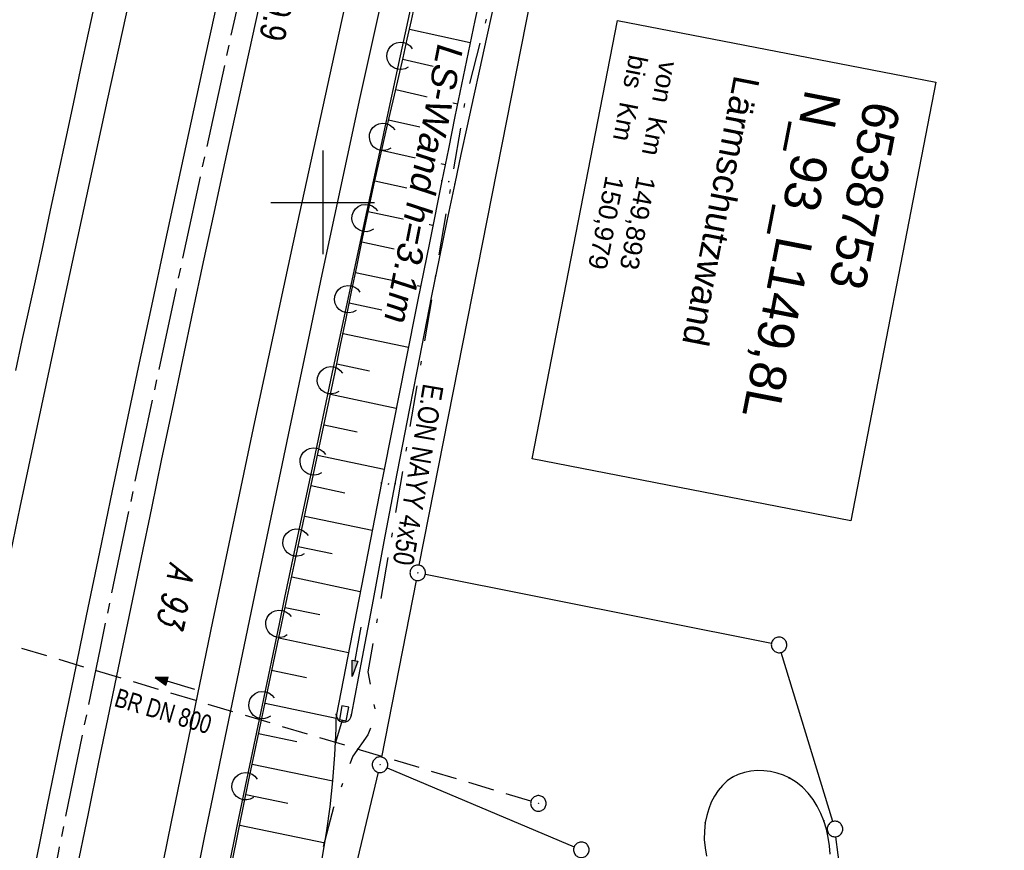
# Model space of a CAD drawing. Extents: x 511826 to 512284, y 474581 to 475544.
# Tile 17 of 29: x 512071 to 512166, y 475138 to 475218. Entities that reach past the tile are written whole.
import ezdxf
from ezdxf.enums import TextEntityAlignment as Align

# ---------------------------------------------------------------- set-up
doc = ezdxf.new("R2010")
doc.units = 0
doc.header["$LTSCALE"] = 10
doc.header["$MEASUREMENT"] = 0
for name, pattern in [('ACHSE', [5.5, 4, -0.5, 0.5, -0.5]), ('AUSGEZOGEN', [0]), ('LT00', [0]), ('LT08', [0.42, 0.2, -0.1, 0.02, -0.1]), ('STRICHLINIE2', [0.375, 0.25, -0.125])]:
    doc.linetypes.add(name, pattern=pattern)
doc.layers.get('0').update_dxf_attribs({"linetype": 'LT00'})
for name, color, linetype in [('-AX-020', 250, 'ACHSE'), ('-Halt-Pfeil', 4, 'LT00'), ('-Haltung', 182, 'STRICHLINIE2'), ('-Haltungsbeschriftung', 182, 'LT00'), ('-ST-20-1', 250, 'LT00'), ('BW_TEXT', 20, 'AUSGEZOGEN'), ('DFK_AB_L', 21, 'LT00'), ('DFK_AB_P', 7, 'LT00'), ('DFK_BES-WEGE', 255, 'LT00'), ('DFK_GZPKT', 250, 'LT00'), ('DFK_KATASTER', 250, 'LT00'), ('LS-WAND_TEXT', 11, 'Continuous'), ('PFEIL', 140, 'AUSGEZOGEN'), ('STROM_TEXT', 80, 'Continuous'), ('STROM_UNTER', 80, 'LT08'), ('V90_AFBR_BAB', 250, 'LT00'), ('V90_BOESCH', 250, 'LT00'), ('V90_BOSCHUNG', 250, 'LT00'), ('V90_GRABEN', 250, 'LT00'), ('V90_KA_PRUF', 182, 'LT00'), ('V90_LAERM', 11, 'LT00'), ('V90_LD_MARK', 250, 'LT00'), ('V90_MSUE', 1, 'LT00'), ('V90_PARK_MS', 1, 'LT00'), ('V90_PK_GR', 1, 'LT00'), ('V90_RASTER', 250, 'LT00'), ('V90_SINKK', 182, 'LT00')]:
    doc.layers.add(name, color=color, linetype=linetype)
doc.styles.add('Beschrift', font='ARIAL.TTF')
doc.styles.add('Haltungsbeschriftung', font='ARIAL.TTF', dxfattribs={"width": 0.75})
doc.styles.get("Standard").update_dxf_attribs({"font": 'romans.shx'})
doc.styles.add('Versorgungsltg', font='ARIAL.TTF', dxfattribs={"width": 0.8, "height": 2})

# ---------------------------------------------------------------- blocks, each defined once
blk = doc.blocks.new('SYMB7010')
at = {"color": 0, "linetype": 'ByBlock'}
for points in [[(-0.031408, 0.499213), (-0.093728, 0.49134), (-0.15457, 0.475719), (-0.212975, 0.452595), (-0.268021, 0.422333), (-0.31884, 0.385411), (-0.36463, 0.342411), (-0.40467, 0.29401), (-0.438329, 0.240973), (-0.465074, 0.184136), (-0.484486, 0.124395), (-0.496256, 0.062692), (-0.5002, 0)], [(-0.5002, 0), (-0.496256, -0.062692), (-0.484486, -0.124395), (-0.465075, -0.184136), (-0.438329, -0.240973), (-0.404671, -0.29401), (-0.36463, -0.342411), (-0.31884, -0.385411), (-0.268021, -0.422333), (-0.212975, -0.452595), (-0.154571, -0.475719), (-0.093728, -0.49134), (-0.031408, -0.499213), (0.031408, -0.499213)], [(0.5002, 0), (0.496256, 0.062692), (0.484485, 0.124395), (0.465074, 0.184136), (0.438329, 0.240973), (0.40467, 0.29401), (0.36463, 0.342411), (0.31884, 0.385411), (0.268021, 0.422333), (0.212975, 0.452595), (0.15457, 0.475719), (0.093728, 0.49134), (0.031408, 0.499213), (-0.031408, 0.499213)], [(0.031408, -0.499213), (0.093728, -0.491341), (0.15457, -0.475719), (0.212975, -0.452595), (0.268021, -0.422333), (0.31884, -0.385411), (0.36463, -0.342411), (0.404671, -0.294011), (0.438329, -0.240974), (0.465075, -0.184136), (0.484486, -0.124395), (0.496256, -0.062692), (0.500201, 0)]]:
    blk.add_lwpolyline(points, dxfattribs=at)
blk = doc.blocks.new('SYMB0003')
at = {"color": 0, "linetype": 'ByBlock'}
for p, q in [((-0.015712, 0), (0.010166, 0.012015)), ((0, -0.021257), (-0.015712, 0)), ((0.010166, 0.012015), (0, -0.021257))]:
    blk.add_line(p, q, dxfattribs=at)
for points in [[(-0.031395, 0.499013), (-0.093691, 0.491144), (-0.154509, 0.475528), (-0.21289, 0.452414), (-0.267913, 0.422164), (-0.318712, 0.385257), (-0.364484, 0.342274), (-0.404509, 0.293893), (-0.438154, 0.240877), (-0.464888, 0.184062), (-0.484292, 0.124345), (-0.496058, 0.062667), (-0.5, 0)], [(-0.5, 0), (-0.496058, -0.062667), (-0.484292, -0.124345), (-0.464888, -0.184062), (-0.438154, -0.240877), (-0.404509, -0.293893), (-0.364485, -0.342274), (-0.318712, -0.385257), (-0.267914, -0.422164), (-0.21289, -0.452414), (-0.154509, -0.475529), (-0.093691, -0.491144), (-0.031395, -0.499014), (0.031395, -0.499014)], [(0.5, 0), (0.496057, 0.062667), (0.484292, 0.124345), (0.464888, 0.184062), (0.438153, 0.240877), (0.404509, 0.293893), (0.364484, 0.342274), (0.318712, 0.385257), (0.267913, 0.422164), (0.21289, 0.452414), (0.154509, 0.475528), (0.093691, 0.491144), (0.031395, 0.499013), (-0.031395, 0.499013)], [(0.031395, -0.499014), (0.093691, -0.491144), (0.154509, -0.475529), (0.21289, -0.452414), (0.267914, -0.422164), (0.318712, -0.385257), (0.364485, -0.342274), (0.404509, -0.293893), (0.438154, -0.240877), (0.464889, -0.184062), (0.484292, -0.124345), (0.496058, -0.062667), (0.5, 0)]]:
    blk.add_lwpolyline(points, dxfattribs=at)
blk = doc.blocks.new('SYMB0652')
at = {"color": 0, "linetype": 'ByBlock'}
blk.add_lwpolyline([(-0.15, -0.075), (0.15, -0.075), (0.15, 0.075), (-0.15, 0.075), (-0.15, -0.075)], dxfattribs=at)
blk = doc.blocks.new('SYMB0011')
at = {"color": 0, "linetype": 'ByBlock'}
for p, q in [((0.5, 0), (-0.5, 0)), ((0, 0.5), (0, -0.5))]:
    blk.add_line(p, q, dxfattribs=at)
blk = doc.blocks.new('SYMB7122')
at = {"color": 0, "linetype": 'ByBlock'}
for points in [[(-0.109975, -0.002365), (-0.106745, 0.026562), (-0.096041, 0.053629), (-0.078613, 0.076941), (-0.055681, 0.094866), (-0.028851, 0.106149), (0, 0.11)], [(0, 0.11), (0.028851, 0.106149), (0.055681, 0.094866), (0.078613, 0.076941), (0.096041, 0.053629), (0.106745, 0.026562), (0.109975, -0.002365)], [(-0.075234, -0.080249), (-0.093647, -0.057708), (-0.105504, -0.031126), (-0.109975, -0.002365)], [(0.109975, -0.002365), (0.105504, -0.031126), (0.093647, -0.057708), (0.075234, -0.080249)]]:
    blk.add_lwpolyline(points, dxfattribs=at)
blk = doc.blocks.new('Pfreil3')
at = {"layer": 'PFEIL'}
blk.add_hatch(color=256, dxfattribs=at).paths.add_polyline_path([(-1.549, 0.273), (-1.549, -0.273), (0, 0)])
for p, q in [((-1.549, 0), (-4.831, 0)), ((-1.549, -0.273), (-1.549, 0.273)), ((-1.549, 0.273), (0, 0)), ((0, 0), (-1.549, -0.273))]:
    blk.add_line(p, q, dxfattribs=at)
blk = doc.blocks.new('SYMB0070')
at = {"color": 0, "linetype": 'ByBlock'}
for p, q in [((-0.5, 0), (0.2, 0)), ((0.5, 0), (0.2, 0.1)), ((0.2, 0.1), (0.2, 0)), ((0.468, 0), (0.21, 0.086)), ((0.21, 0.086), (0.21, -0.086)), ((0.21, -0.086), (0.468, 0)), ((0.22, -0.072), (0.437, 0)), ((0.23, -0.058), (0.405, 0)), ((0.24, -0.045), (0.374, 0)), ((0.342, 0), (0.25, 0.031)), ((0.25, 0.031), (0.25, -0.031)), ((0.25, -0.031), (0.342, 0)), ((0.26, -0.017), (0.31, 0)), ((0.27, -0.003), (0.279, 0))]:
    blk.add_line(p, q, dxfattribs=at)
for points in [[(0.2, 0), (0.2, -0.1), (0.5, 0)], [(0.437, 0), (0.22, 0.072), (0.22, -0.072)], [(0.405, 0), (0.23, 0.058), (0.23, -0.058)], [(0.374, 0), (0.24, 0.045), (0.24, -0.045)], [(0.31, 0), (0.26, 0.017), (0.26, -0.017)], [(0.279, 0), (0.27, 0.003), (0.27, -0.003)]]:
    blk.add_lwpolyline(points, dxfattribs=at)

msp = doc.modelspace()

# ---------------------------------------------------------------- linework, layer by layer
at = {"layer": '-AX-020', "ltscale": 0.2, "flags": 128}
msp.add_lwpolyline([(512165.72, 475511.829), (512160.618, 475493.788), (512155.257, 475474.55), (512149.971, 475455.29), (512148.09, 475448.361), (512142.908, 475429.074), (512137.804, 475409.765), (512132.778, 475390.436), (512127.829, 475371.088), (512122.957, 475351.719), (512118.163, 475332.332), (512113.447, 475312.925), (512108.808, 475293.499), (512104.247, 475274.055), (512099.765, 475254.593), (512095.36, 475235.113), (512091.033, 475215.616), (512086.785, 475196.101), (512082.614, 475176.57), (512078.522, 475157.022), (512074.508, 475137.458), (512070.573, 475117.878), (512066.716, 475098.282), (512063.238, 475080.246), (512059.532, 475060.621), (512055.901, 475040.983), (512052.344, 475021.33), (512048.857, 475001.665), (512045.438, 474981.988), (512042.084, 474962.3), (512038.794, 474942.602), (512035.562, 474922.893), (512032.388, 474903.175), (512029.269, 474883.449), (512026.201, 474863.714), (512023.183, 474843.972), (512020.21, 474824.222), (512017.282, 474804.467), (512014.394, 474784.705), (512011.544, 474764.937), (512008.73, 474745.165), (512005.949, 474725.388), (512003.198, 474705.607), (512000.474, 474685.821), (511997.775, 474666.033), (511995.098, 474646.242), (511992.439, 474626.448), (511989.798, 474606.651), (511989.417, 474603.785)], dxfattribs=at)
at = {"layer": '-Haltung'}
for p, q in [((512120.073, 475142.266), (512050.843, 475163.029)), ((512101.862, 475150.082), (512101.214, 475147.922))]:
    msp.add_line(p, q, dxfattribs=at)
at = {"layer": 'BW_TEXT'}
msp.add_lwpolyline([(512159.116, 475211.587), (512150.904, 475169.312), (512120.206, 475175.275), (512128.418, 475217.551)], close=True, dxfattribs=at)
at = {"layer": 'DFK_AB_L'}
for p, q in [((512109.015, 475163.544), (512105.665, 475146.516)), ((512105.346, 475145.05), (512094.065, 475097.86))]:
    msp.add_line(p, q, dxfattribs=at)
at = {"layer": 'DFK_KATASTER'}
for p, q in [((512143.265, 475157.477), (512109.896, 475164.133)), ((512149.172, 475140.298), (512144.218, 475156.612)), ((512106.211, 475145.488), (512124.239, 475137.872)), ((512150.965, 475127.284), (512149.485, 475138.836))]:
    msp.add_line(p, q, dxfattribs=at)
at = {"layer": 'STROM_UNTER', "ltscale": 2, "flags": 128}
msp.add_lwpolyline([(512137.247, 475517.36), (512131.717, 475500.22), (512119.513, 475452.408), (512108.254, 475409.728), (512106.832, 475395.449), (512107.814, 475394.606), (512150.786, 475384.784), (512144.819, 475356.69), (512142.979, 475347.859), (512139.296, 475325.782), (512132.852, 475293.334), (512126.777, 475265.838), (512120.332, 475235.666), (512113.671, 475209.544), (512106.122, 475164.837), (512104.349, 475154.734), (512105.116, 475150.589), (512104.349, 475148.67), (512102.888, 475146.596), (512101.043, 475141.64), (512098.199, 475130.815), (512095.203, 475118.644), (512090.741, 475098.487), (512085.707, 475073.498), (512081.403, 475052.23), (512080.326, 475046.855), (512078.638, 475037.95), (512074.323, 475010.387), (512069.407, 474980.908), (512067.561, 474975.994), (512066.334, 474971.081), (512066.947, 474967.167), (512068.485, 474962.406), (512066.642, 474951.045), (512063.569, 474933.695), (512052.451, 474857.206), (512052.451, 474849.644), (512058.506, 474848.348), (512061.34, 474851.675), (512064.368, 474849.887), (512063.634, 474848.374), (512063.051, 474848.726)], dxfattribs=at)
at = {"layer": 'V90_AFBR_BAB'}
for points in [[(512070.386, 475183.804), (512071.02, 475186.679), (512071.653, 475189.554), (512072.282, 475192.429), (512073.022, 475195.84), (512073.757, 475199.253), (512074.489, 475202.666), (512075.218, 475206.08), (512075.947, 475209.494), (512076.679, 475212.907), (512077.413, 475216.32), (512078.437, 475221.037)], [(512076.164, 475135.025), (512077.397, 475141.077), (512078.411, 475146.015), (512079.43, 475150.952), (512080.453, 475155.888), (512081.479, 475160.823), (512082.507, 475165.758), (512083.5, 475170.523), (512084.495, 475175.287), (512085.494, 475180.051), (512086.497, 475184.814), (512087.508, 475189.575), (512088.511, 475194.262), (512089.521, 475198.948), (512090.537, 475203.632), (512091.557, 475208.315), (512092.58, 475212.998), (512093.863, 475218.859)], [(512105.617, 475219.385), (512104.599, 475214.749), (512103.586, 475210.112), (512102.354, 475204.426), (512101.131, 475198.738), (512099.916, 475193.048), (512098.71, 475187.356), (512097.68, 475182.466), (512096.654, 475177.574), (512095.63, 475172.682), (512094.608, 475167.79), (512093.586, 475162.898), (512092.745, 475158.878), (512091.904, 475154.858), (512091.065, 475150.837), (512090.229, 475146.816), (512089.397, 475142.794), (512088.571, 475138.771), (512087.718, 475134.582)], [(512089.61, 475218.427), (512088.589, 475213.77), (512087.297, 475207.834), (512086.014, 475201.895), (512084.738, 475195.955), (512083.469, 475190.014), (512082.206, 475184.077), (512080.949, 475178.14), (512079.699, 475172.201), (512078.455, 475166.26), (512077.181, 475160.133), (512075.915, 475154.004), (512074.655, 475147.874), (512073.403, 475141.742), (512071.778, 475133.736)]]:
    msp.add_lwpolyline(points, dxfattribs=at)
at = {"layer": 'V90_BOESCH'}
for points in [[(512090.401, 475132.078), (512091.942, 475139.716), (512092.852, 475144.148), (512093.772, 475148.579), (512094.701, 475153.007), (512095.636, 475157.433), (512096.576, 475161.858), (512097.349, 475165.487), (512098.122, 475169.115), (512098.894, 475172.745), (512099.663, 475176.375), (512100.426, 475180.009), (512101.183, 475183.645), (512101.714, 475186.22), (512102.243, 475188.795), (512102.772, 475191.371), (512103.303, 475193.945), (512103.839, 475196.517), (512104.381, 475199.086), (512104.933, 475201.651), (512105.495, 475204.21), (512106.071, 475206.763), (512106.485, 475208.559), (512106.903, 475210.352), (512107.322, 475212.145), (512107.738, 475213.939), (512108.146, 475215.736), (512108.545, 475217.537), (512108.93, 475219.344)], [(512099.952, 475136.748), (512100.366, 475139.226), (512100.705, 475141.716), (512100.97, 475144.215), (512101.16, 475146.72), (512101.277, 475149.227), (512101.296, 475149.932), (512101.313, 475150.637)]]:
    msp.add_lwpolyline(points, dxfattribs=at)
at = {"layer": 'V90_BOSCHUNG'}
for p, q in [((512108.364, 475216.711), (512114.218, 475215.419)), ((512107.707, 475213.806), (512110.654, 475213.133)), ((512107.03, 475210.894), (512112.993, 475209.511)), ((512106.347, 475207.962), (512109.37, 475207.271)), ((512105.677, 475205.026), (512111.8, 475203.651)), ((512105.025, 475202.075), (512108.117, 475201.404)), ((512104.391, 475199.132), (512110.617, 475197.802)), ((512103.77, 475196.186), (512106.898, 475195.529)), ((512103.159, 475193.248), (512109.436, 475191.93)), ((512102.554, 475190.31), (512105.7, 475189.649)), ((512101.951, 475187.371), (512108.258, 475186.047)), ((512101.346, 475184.433), (512104.509, 475183.769)), ((512100.737, 475181.495), (512107.087, 475180.162)), ((512100.122, 475178.559), (512103.313, 475177.889)), ((512099.504, 475175.623), (512105.923, 475174.275)), ((512098.882, 475172.688), (512102.113, 475172.01)), ((512098.258, 475169.754), (512104.767, 475168.387)), ((512097.633, 475166.82), (512100.912, 475166.131)), ((512097.007, 475163.886), (512103.617, 475162.498)), ((512096.383, 475160.952), (512099.713, 475160.252)), ((512095.759, 475158.017), (512102.472, 475156.608)), ((512095.049, 475154.886), (512098.43, 475154.176)), ((512094.429, 475151.715), (512101.305, 475150.283)), ((512093.814, 475148.779), (512097.502, 475148.011)), ((512093.203, 475145.842), (512100.97, 475144.224)), ((512092.595, 475142.904), (512096.62, 475142.065)), ((512091.99, 475139.953), (512100.214, 475138.264))]:
    msp.add_line(p, q, dxfattribs=at)
at = {"layer": 'V90_GRABEN'}
for points in [[(512115.325, 475220.624), (512114.665, 475217.538), (512114.015, 475214.45), (512113.373, 475211.36), (512112.739, 475208.269), (512112.109, 475205.176), (512111.482, 475202.083), (512110.307, 475196.261), (512109.137, 475190.437), (512107.972, 475184.613), (512106.814, 475178.787), (512105.664, 475172.96), (512104.788, 475168.497), (512103.916, 475164.033), (512103.047, 475159.568), (512102.18, 475155.102), (512101.313, 475150.637)], [(512102.768, 475150.574), (512103.821, 475156.147), (512104.875, 475161.72), (512105.932, 475167.292), (512106.993, 475172.864), (512107.687, 475176.489), (512108.384, 475180.113), (512109.087, 475183.736), (512109.798, 475187.358), (512110.519, 475190.977), (512111.251, 475194.595), (512111.995, 475198.209), (512112.755, 475201.821), (512113.352, 475204.605), (512113.956, 475207.387), (512114.564, 475210.168), (512115.174, 475212.949), (512115.784, 475215.729), (512116.389, 475218.511)], [(512101.313, 475150.637), (512101.321, 475150.446), (512101.381, 475150.265), (512101.489, 475150.107), (512101.637, 475149.986), (512101.813, 475149.911), (512102.002, 475149.888), (512102.226, 475149.916), (512102.432, 475150.009), (512102.601, 475150.16), (512102.716, 475150.354), (512102.768, 475150.574)]]:
    msp.add_lwpolyline(points, dxfattribs=at)
at = {"layer": 'V90_LAERM'}
for p, q in [((512107.498, 475214.136), (512109.189, 475221.955)), ((512104.132, 475198.494), (512105.808, 475206.317)), ((512102.455, 475190.672), (512104.132, 475198.494)), ((512099.122, 475175.023), (512100.78, 475182.849)), ((512097.463, 475167.197), (512099.122, 475175.023)), ((512094.185, 475151.536), (512095.814, 475159.369)), ((512092.555, 475143.704), (512094.185, 475151.536))]:
    msp.add_line(p, q, dxfattribs=at)
for points in [[(512105.808, 475206.317), (512105.916, 475206.82), (512107.498, 475214.136)], [(512100.78, 475182.849), (512100.945, 475183.627), (512102.455, 475190.672)], [(512095.814, 475159.369), (512096.34, 475161.894), (512097.463, 475167.197)], [(512090.948, 475135.867), (512091.722, 475139.704), (512092.555, 475143.704)]]:
    msp.add_lwpolyline(points, dxfattribs=at)
at = {"layer": 'V90_LD_MARK'}
for points in [[(512106.041, 475236.576), (512101.76, 475217.35), (512097.551, 475198.108), (512093.416, 475178.85), (512089.354, 475159.577), (512085.366, 475140.288), (512081.452, 475120.985), (512077.613, 475101.666), (512073.848, 475082.334), (512070.158, 475062.987), (512066.544, 475043.627), (512064.305, 475031.421), (512062.096, 475019.209), (512059.915, 475006.993), (512057.762, 474994.772), (512055.636, 474982.546), (512053.536, 474970.315), (512051.463, 474958.08), (512049.414, 474945.841), (512047.39, 474933.598), (512045.39, 474921.351), (512043.412, 474909.1), (512041.457, 474896.846), (512039.523, 474884.588)], [(512019.414, 474887.65), (512021.359, 474899.983), (512023.326, 474912.311), (512025.316, 474924.637), (512027.328, 474936.958), (512029.364, 474949.276), (512031.424, 474961.59), (512033.509, 474973.899), (512035.62, 474986.204), (512037.757, 474998.505), (512039.92, 475010.801), (512042.111, 475023.092), (512044.331, 475035.379), (512046.579, 475047.66), (512048.856, 475059.936), (512051.164, 475072.206), (512054.937, 475091.916), (512058.79, 475111.611), (512062.721, 475131.29), (512066.731, 475150.955), (512070.819, 475170.603), (512074.986, 475190.236), (512079.23, 475209.852), (512083.551, 475229.451)]]:
    msp.add_lwpolyline(points, dxfattribs=at)
at = {"layer": 'V90_PARK_MS'}
msp.add_lwpolyline([(512148.931, 475137.142), (512148.855, 475137.961), (512148.734, 475138.773), (512148.559, 475139.576), (512148.319, 475140.366), (512148.033, 475141.082), (512147.684, 475141.775), (512147.272, 475142.434), (512146.796, 475143.047), (512146.257, 475143.603), (512145.655, 475144.091), (512144.989, 475144.501), (512144.412, 475144.765), (512143.804, 475144.971), (512143.175, 475145.114), (512142.536, 475145.195), (512141.896, 475145.21), (512141.264, 475145.158), (512140.652, 475145.037), (512140.069, 475144.846), (512139.525, 475144.581), (512139.004, 475144.224), (512138.537, 475143.793), (512138.124, 475143.299), (512137.766, 475142.75), (512137.464, 475142.157), (512137.216, 475141.528), (512137.024, 475140.873), (512136.887, 475140.202), (512136.796, 475139.382), (512136.786, 475138.564), (512136.858, 475137.759), (512137.011, 475136.979)], dxfattribs=at)
at = {"layer": 'V90_RASTER'}
for p, q in [((512100, 475205), (512100, 475195)), ((512095, 475200), (512105, 475200))]:
    msp.add_line(p, q, dxfattribs=at)

# ---------------------------------------------------------------- block references
at = {"layer": '-Halt-Pfeil', "xscale": 3.999999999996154, "yscale": 4, "zscale": 4, "rotation": 163.303914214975}
msp.add_blockref('SYMB0070', (512085.745, 475153.605), dxfattribs=at)
at = {"layer": 'DFK_AB_P', "xscale": 1.499999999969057, "yscale": 1.5, "zscale": 1.5, "rotation": 251.2881100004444}
for p in [(512109.16, 475164.28), (512105.52, 475145.78)]:
    msp.add_blockref('SYMB0003', p, dxfattribs=at)
at = {"layer": 'DFK_GZPKT', "xscale": 1.499999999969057, "yscale": 1.5, "zscale": 1.5, "rotation": 251.2881100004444}
for p in [(512144, 475157.33), (512149.39, 475139.58), (512124.93, 475137.58)]:
    msp.add_blockref('SYMB7010', p, dxfattribs=at)
at = {"layer": 'PFEIL', "rotation": 259.372008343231}
msp.add_blockref('Pfreil3', (512102.826, 475154.297), dxfattribs=at)
at = {"layer": 'V90_KA_PRUF', "xscale": 1.500000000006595, "yscale": 1.500000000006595, "zscale": 1.5, "rotation": 259.0065042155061}
msp.add_blockref('SYMB0003', (512120.792, 475142.05), dxfattribs=at)
at = {"layer": 'V90_LAERM', "yscale": 12.00000000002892, "zscale": 12}
for p, xscale, rotation in [((512107.498, 475214.136), 11.99999999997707, 77.7964042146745), ((512105.808, 475206.317), 11.99999999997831, 77.90137421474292), ((512104.132, 475198.494), 11.99999999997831, 77.90137421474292), ((512102.455, 475190.672), 11.99999999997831, 77.90137421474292), ((512100.78, 475182.849), 12.00000000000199, 78.0378042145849), ((512099.122, 475175.023), 12.00000000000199, 78.0378042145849), ((512097.463, 475167.197), 12.00000000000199, 78.0378042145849), ((512095.814, 475159.369), 12.00000000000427, 78.24414421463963), ((512094.185, 475151.536), 12.00000000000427, 78.24414421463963), ((512092.555, 475143.704), 12.00000000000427, 78.24414421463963)]:
    msp.add_blockref('SYMB7122', p, dxfattribs=dict(at, xscale=xscale, rotation=rotation))
at = {"layer": 'V90_MSUE', "xscale": 0.1000000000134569, "yscale": 0.1000000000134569, "zscale": 0.1, "rotation": 259.0065042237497}
for p in [(512139.525, 475144.581), (512144.989, 475144.501), (512136.887, 475140.202), (512148.319, 475140.366)]:
    msp.add_blockref('SYMB0011', p, dxfattribs=at)
at = {"layer": 'V90_PK_GR', "xscale": 0.1000000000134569, "yscale": 0.1000000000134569, "zscale": 0.1, "rotation": 259.0065042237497}
for p in [(512111.482, 475202.083), (512112.159, 475201.993), (512112.755, 475201.821), (512105.664, 475172.96), (512106.357, 475172.856), (512106.993, 475172.864), (512101.313, 475150.637), (512102.768, 475150.574), (512102.002, 475149.888)]:
    msp.add_blockref('SYMB0011', p, dxfattribs=at)
at = {"layer": 'V90_SINKK', "xscale": 4.49999999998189, "yscale": 4.499999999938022, "zscale": 4.5, "rotation": 79.30108976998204}
msp.add_blockref('SYMB0652', (512102.057, 475150.732), dxfattribs=at)

# ---------------------------------------------------------------- texts
at = {"layer": '-Haltungsbeschriftung', "style": 'Haltungsbeschriftung', "width": 0.75}
msp.add_text('BR DN 800', height=1.8, rotation=343.30391, dxfattribs=at).set_placement((512079.791, 475151.458))
at = {"layer": '-ST-20-1', "style": 'Beschrift', "width": 0.8}
msp.add_text('  149.9', height=2.5, rotation=-102.441, dxfattribs=at).set_placement((512095.671, 475224.246))
at = {"layer": 'BW_TEXT', "insert": (512155.719, 475209.242), "char_height": 2, "width": 37.55462, "attachment_point": 1, "rotation": 259.0065, "style": 'Beschrift'}
msp.add_mtext('{\\Funir_o|c0;\\H1.75x;6538753}\\P{\\H1.75x;N_93_L149,8L\\W0.8;\\P\\H0.3714x;\\W1;\\P\\H1.924x;Lärmschutzwand\\P\\H0.1999x;\\P\\H3.602x;\\Pvon  Km   149,893\\Pbis  Km     150,979}', dxfattribs=at)
at = {"layer": 'DFK_BES-WEGE', "oblique": 13.754, "width": 0.75}
msp.add_text('A 93', height=2.5, rotation=258.30458, dxfattribs=at).set_placement((512085.259, 475165.331))
at = {"layer": 'STROM_TEXT', "style": 'Versorgungsltg', "width": 0.8}
msp.add_text('E.ON NAYY 4x50', height=2, rotation=260.35956, dxfattribs=at).set_placement((512108.213, 475173.905), align=Align.CENTER)

# ---------------------------------------------------------------- next in the draw order: texts
at = {"layer": 'LS-WAND_TEXT', "insert": (512113.573, 475215.021), "char_height": 2.5, "attachment_point": 1, "rotation": 259.0065, "style": 'Beschrift', "bg_fill": 3, "box_fill_scale": 1, "bg_fill_color": 256, "bg_fill_transparency": 875237}
msp.add_mtext('{\\Q7;LS-Wand h=3.1m}', dxfattribs=at)

# ---------------------------------------------------------------- next in the draw order: linework, layer by layer
at = {"layer": 'DFK_AB_L'}
msp.add_line((512109.305, 475165.016), (512121.925, 475229.004), dxfattribs=at)

doc.saveas('drawing.dxf')
